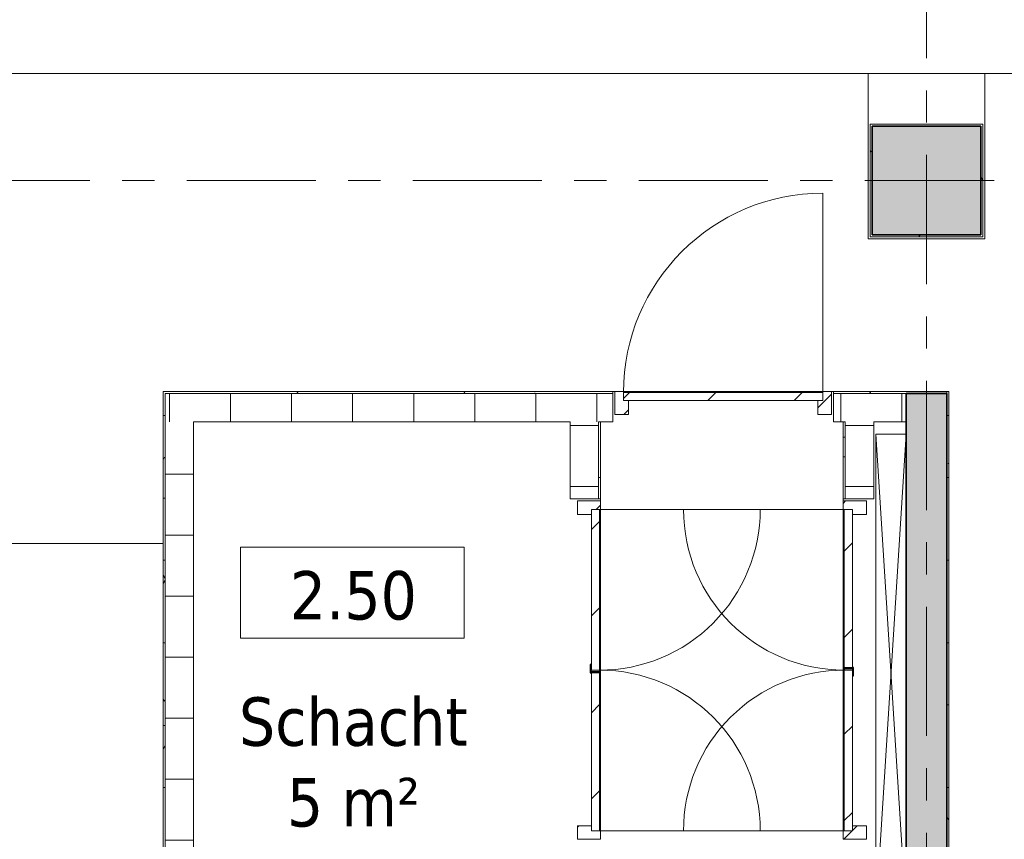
# Model space of a CAD drawing. Extents: x 2820 to 91013, y 1478 to 38178.
# Tile 59 of 182: x 27558 to 32399, y 21589 to 25620. Entities that reach past the tile are written whole.
import ezdxf

# ---------------------------------------------------------------- set-up
doc = ezdxf.new("R2010")
doc.units = 0
doc.header["$LTSCALE"] = 50
doc.linetypes.add('Onderlegger 2e verdieping$0$stramien', pattern=[22.225, 12.7, -3.175, 3.175, -3.175])
doc.layers.get('0').update_dxf_attribs({"linetype": 'CONTINUOUS'})
for name, color, linetype, lineweight in [('Onderlegger 2e verdieping$0$A-AREA-IDEN', 8, 'CONTINUOUS', 18), ('Onderlegger 2e verdieping$0$A-DETL', 8, 'CONTINUOUS', 18), ('Onderlegger 2e verdieping$0$A-DOOR', 8, 'CONTINUOUS', 25), ('Onderlegger 2e verdieping$0$A-FLOR-OTLN', 8, 'CONTINUOUS', 18), ('Onderlegger 2e verdieping$0$A-GENM', 8, 'CONTINUOUS', 18), ('Onderlegger 2e verdieping$0$A-WALL', 8, 'CONTINUOUS', 25), ('Onderlegger 2e verdieping$0$A-WALL-PATT', 8, 'CONTINUOUS', 50), ('Onderlegger 2e verdieping$0$I-WALL', 8, 'CONTINUOUS', 25), ('Onderlegger 2e verdieping$0$S-COLS', 8, 'CONTINUOUS', 18), ('Onderlegger 2e verdieping$0$S-GRID', 8, 'CONTINUOUS', 18)]:
    doc.layers.add(name, color=color, linetype=linetype, lineweight=lineweight)
doc.styles.add('Onderlegger 2e verdieping$0$Tahoma_1', font='TAHOMA.TTF', dxfattribs={"height": 238.040123})
pattern_1 = [(0, (0, 0), (406.4, 101.6), [33.528, -271.272, 33.528, -271.272, -1625.6]), (0, (0, 0), (406.4, 101.6), [-609.6, 33.528, -576.072, 33.528, -271.272, -711.2]), (0, (0, 0), (406.4, 101.6), [-1524, 33.528, -169.672, 33.528, -474.472]), (120, (152.4, 50.8), (-291.18818, 301.15272), [33.528, -271.272, 33.528, -271.272, -1625.6]), (120, (152.4, 50.8), (-291.18818, 301.15272), [-609.6, 33.528, -576.072, 33.528, -271.272, -711.2]), (120, (152.4, 50.8), (-291.18818, 301.15272), [-1524, 33.528, -169.672, 33.528, -474.472]), (240, (203.2, 254), (-115.21182, -402.75272), [33.528, -271.272, 33.528, -271.272, -1625.6]), (240, (203.2, 254), (-115.21182, -402.75272), [-609.6, 33.528, -576.072, 33.528, -271.272, -711.2]), (240, (203.2, 254), (-115.21182, -402.75272), [-1524, 33.528, -169.672, 33.528, -474.472])]

# ---------------------------------------------------------------- blocks, each defined once
blk = doc.blocks.new('Onderlegger 2e verdieping$0$32_KA_hout_67_114_dubb_deur - H1530-8095868-Plotview 2e Verdieping - schaal 1 op 100')
at = {"layer": 'Onderlegger 2e verdieping$0$A-DOOR', "lineweight": 18}
h = blk.add_hatch(dxfattribs=at)
h.set_pattern_fill('FP_29', color=256, style=0, pattern_type=2)
h.set_pattern_definition([(315, (-22402.82, 31686.6), (91.9239, 91.9239), [])])
h.paths.add_polyline_path([(-814, 75), (-814, -34), (-747, -34), (-747, 35), (-772, 35), (-772, 80), (-814, 80)], flags=0)
h.paths.add_polyline_path([(783, 35), (783, -34), (850, -34), (850, 80), (808, 80), (808, 35)], flags=0)
for p, q in [((-772, 80), (-814, 80)), ((-814, 80), (-814, -34)), ((-772, 75), (-772, 80)), ((850, 80), (808, 80)), ((808, 80), (808, 75)), ((850, -34), (850, 80)), ((-747, -34), (-747, 35)), ((783, 35), (783, -34)), ((-814, -34), (-747, -34)), ((783, -34), (850, -34))]:
    blk.add_line(p, q, dxfattribs=at)
at = {"layer": 'Onderlegger 2e verdieping$0$A-DOOR'}
for p, q in [((4.6, 79.3), (4.6, 75)), ((44.6, 79.3), (4.6, 79.3)), ((18, 74.3), (25.6, 74.3)), ((25.6, 74.3), (25.6, 34.3)), ((44.6, 75), (44.6, 79.3)), ((4.6, 34.3), (-9.4, 34.3)), ((-9.4, 34.3), (-9.4, 29.3)), ((-9.4, 29.3), (30.6, 29.3)), ((25.6, 34.3), (9.6, 34.3)), ((30.6, 29.3), (30.6, 35))]:
    blk.add_line(p, q, dxfattribs=at)
at = {"layer": 'Onderlegger 2e verdieping$0$A-GENM'}
for p, q in [((-772, 75), (-772, 865)), ((808, 75), (808, 865))]:
    blk.add_line(p, q, dxfattribs=at)
for centre, start, end in [((-772, 75), 360, 90), ((808, 75), 90, 180)]:
    blk.add_arc(centre, 790, start, end, dxfattribs=at)
blk = doc.blocks.new('Onderlegger 2e verdieping$0$42_KA leemstuc betonkolomafwerking - Type-V37-Plotview 2e Verdieping - schaal 1 op 100')
at = {"layer": 'Onderlegger 2e verdieping$0$A-GENM'}
h = blk.add_hatch(dxfattribs=at)
h.set_pattern_fill('FP_50', color=256, style=0, pattern_type=2)
h.set_pattern_definition([(270, (-24828.2, 32016.6), (101.6, -406.4), [33.528, -271.272, 33.528, -1896.872]), (270, (-24828.2, 32016.6), (101.6, -406.4), [-338.328, -271.272, 33.528, -576.072, -1016]), (270, (-24828.2, 32016.6), (101.6, -406.4), [-1219.2, 33.528, -271.272, 33.528, -677.672]), (270, (-24828.2, 32016.6), (101.6, -406.4), [-1557.528, -169.672, 33.528, -474.472]), (30, (-24777.4, 31864.2), (301.15272, 291.18818), [33.528, -271.272, 33.528, -1896.872]), (30, (-24777.4, 31864.2), (301.15272, 291.18818), [-338.328, -271.272, 33.528, -576.072, -1016]), (30, (-24777.4, 31864.2), (301.15272, 291.18818), [-1219.2, 33.528, -271.272, 33.528, -677.672]), (30, (-24777.4, 31864.2), (301.15272, 291.18818), [-1557.528, -169.672, 33.528, -474.472]), (150, (-24574.2, 31813.4), (-402.75272, 115.21182), [33.528, -271.272, 33.528, -1896.872]), (150, (-24574.2, 31813.4), (-402.75272, 115.21182), [-338.328, -271.272, 33.528, -576.072, -1016]), (150, (-24574.2, 31813.4), (-402.75272, 115.21182), [-1219.2, 33.528, -271.272, 33.528, -677.672]), (150, (-24574.2, 31813.4), (-402.75272, 115.21182), [-1557.528, -169.672, 33.528, -474.472])])
h.paths.add_polyline_path([(-277, -232.9), (-277, -277), (277, -277), (277, 277), (-277, 277)], flags=0)
h.paths.add_polyline_path([(-267, -267), (-267, 267), (267, 267), (267, -267), (-227.6, -267)], flags=0)
for p, q in [((277, 277), (-277, 277)), ((-277, 277), (-277, -277)), ((-267, 267), (267, 267)), ((-267, -267), (-267, 267)), ((267, 267), (267, -267)), ((277, -277), (277, 277)), ((-277, -277), (277, -277)), ((267, -267), (-267, -267))]:
    blk.add_line(p, q, dxfattribs=at)
blk = doc.blocks.new('Onderlegger 2e verdieping$0$32_KA_binnendeur_hout - 32_KA_binnendeur_hout-5643048-Plotview 2e Verdieping - schaal 1 op 100')
at = {"layer": 'Onderlegger 2e verdieping$0$A-DOOR', "lineweight": 18}
h = blk.add_hatch(dxfattribs=at)
h.set_pattern_fill('FP_88', color=256, style=0, pattern_type=2)
h.set_pattern_definition([(315, (-22025.82, 31611.6), (212.132, 212.132), [])])
h.paths.add_polyline_path([(-395, -40), (395, -40), (395, 0), (-395, 0)], flags=0)
for p, q in [((395, 0), (-395, 0)), ((-395, 0), (-395, -40)), ((395, -40), (395, 0)), ((-395, -40), (395, -40))]:
    blk.add_line(p, q, dxfattribs=at)
blk = doc.blocks.new('Onderlegger 2e verdieping$0$32_KA_binnendeur_hout - 32_KA_binnendeur_hout-5659389-Plotview 2e Verdieping - schaal 1 op 100')
at = {"layer": 'Onderlegger 2e verdieping$0$A-DOOR', "lineweight": 18}
h = blk.add_hatch(dxfattribs=at)
h.set_pattern_fill('FP_91', color=256, style=0, pattern_type=2)
h.set_pattern_definition([(315, (-22822.14, 31611.6), (212.132, 212.132), [])])
h.paths.add_polyline_path([(-388.7, -40), (388.7, -40), (388.7, 0), (-388.7, 0)], flags=0)
for p, q in [((388.7, 0), (-388.7, 0)), ((-388.7, 0), (-388.7, -40)), ((388.7, -40), (388.7, 0)), ((-388.7, -40), (388.7, -40))]:
    blk.add_line(p, q, dxfattribs=at)
blk = doc.blocks.new('Onderlegger 2e verdieping$0$32_KA_hout_67_114_dubb_deur - H1530-V125-Plotview 2e Verdieping - schaal 1 op 100')
at = {"layer": 'Onderlegger 2e verdieping$0$A-DOOR', "lineweight": 18}
h = blk.add_hatch(dxfattribs=at)
h.set_pattern_fill('FP_182', color=256, style=0, pattern_type=2)
h.set_pattern_definition([(135, (22438.82, -30333.6), (-91.9239, -91.9239), [])])
h.paths.add_polyline_path([(850, 75), (850, 80), (808, 80), (808, 35), (783, 35), (783, -34), (850, -34), (850, 35)], flags=0)
h.paths.add_polyline_path([(-747, 35), (-772, 35), (-772, 80), (-814, 80), (-814, -34), (-747, -34)], flags=0)
for p, q in [((-772, 80), (-814, 80)), ((-814, 80), (-814, -34)), ((-772, 75), (-772, 80)), ((850, 80), (808, 80)), ((808, 80), (808, 75)), ((850, -34), (850, 80)), ((-747, -34), (-747, 35)), ((783, 35), (783, -34)), ((-814, -34), (-747, -34)), ((783, -34), (850, -34))]:
    blk.add_line(p, q, dxfattribs=at)
at = {"layer": 'Onderlegger 2e verdieping$0$A-DOOR'}
for p, q in [((4.6, 79.3), (4.6, 75)), ((44.6, 79.3), (4.6, 79.3)), ((18, 74.3), (25.6, 74.3)), ((25.6, 74.3), (25.6, 34.3)), ((44.6, 75), (44.6, 79.3)), ((4.6, 34.3), (-9.4, 34.3)), ((-9.4, 34.3), (-9.4, 29.3)), ((-9.4, 29.3), (30.6, 29.3)), ((25.6, 34.3), (9.6, 34.3)), ((30.6, 29.3), (30.6, 35))]:
    blk.add_line(p, q, dxfattribs=at)
at = {"layer": 'Onderlegger 2e verdieping$0$A-GENM'}
for p, q in [((-772, 75), (-772, 865)), ((808, 75), (808, 865))]:
    blk.add_line(p, q, dxfattribs=at)
for centre, start, end in [((-772, 75), 360, 90), ((808, 75), 90, 180)]:
    blk.add_arc(centre, 790, start, end, dxfattribs=at)
blk = doc.blocks.new('Onderlegger 2e verdieping$0$32_KA_binnendeur_hout - 32_KA_binnendeur_hout-V126-Plotview 2e Verdieping - schaal 1 op 100')
at = {"layer": 'Onderlegger 2e verdieping$0$A-DOOR', "lineweight": 18}
h = blk.add_hatch(dxfattribs=at)
h.set_pattern_fill('FP_183', color=256, style=0, pattern_type=2)
h.set_pattern_definition([(135, (22815.82, -30408.6), (-212.132, -212.132), [])])
h.paths.add_polyline_path([(395, -40), (395, 0), (-395, 0), (-395, -40), (-98.3, -40)], flags=0)
for p, q in [((395, 0), (-395, 0)), ((-395, 0), (-395, -40)), ((395, -40), (395, 0)), ((-395, -40), (395, -40))]:
    blk.add_line(p, q, dxfattribs=at)
blk = doc.blocks.new('Onderlegger 2e verdieping$0$32_KA_binnendeur_hout - 32_KA_binnendeur_hout-V127-Plotview 2e Verdieping - schaal 1 op 100')
at = {"layer": 'Onderlegger 2e verdieping$0$A-DOOR', "lineweight": 18}
h = blk.add_hatch(dxfattribs=at)
h.set_pattern_fill('FP_184', color=256, style=0, pattern_type=2)
h.set_pattern_definition([(135, (22019.5, -30408.6), (-212.132, -212.132), [])])
h.paths.add_polyline_path([(388.7, 0), (-388.7, 0), (-388.7, -40), (388.7, -40)], flags=0)
for p, q in [((388.7, 0), (-388.7, 0)), ((-388.7, 0), (-388.7, -40)), ((388.7, -40), (388.7, 0)), ((-388.7, -40), (388.7, -40))]:
    blk.add_line(p, q, dxfattribs=at)
blk = doc.blocks.new('Onderlegger 2e verdieping$0$32_KA_hout_67-114-enkele_deur - H930-V132-Plotview 2e Verdieping - schaal 1 op 100')
at = {"layer": 'Onderlegger 2e verdieping$0$A-GENM'}
h = blk.add_hatch(dxfattribs=at)
h.set_pattern_fill('FP_205', color=256, style=0, pattern_type=2)
h.set_pattern_definition([(45, (-31016.6, -23711.2), (-91.9239, 91.9239), [])])
h.paths.add_polyline_path([(-490.1, -34), (-465.1, -34), (-465.1, 35), (-490.1, 35), (-490.1, 80), (-532.1, 80), (-532.1, -34)], flags=0)
h.paths.add_polyline_path([(489.9, -34), (531.9, -34), (531.9, 80), (489.9, 80), (489.9, 35), (464.9, 35), (464.9, -34)], flags=0)
at = {"layer": 'Onderlegger 2e verdieping$0$A-DOOR', "lineweight": 18}
for p, q in [((-490.1, 80), (-532.1, 80)), ((-532.1, 80), (-532.1, -34)), ((-490.1, 75), (-490.1, 80)), ((531.9, 80), (489.9, 80)), ((489.9, 80), (489.9, 75)), ((531.9, -34), (531.9, 80)), ((-465.1, -34), (-465.1, 35)), ((464.9, 35), (464.9, -34)), ((-532.1, -34), (-465.1, -34)), ((464.9, -34), (531.9, -34))]:
    blk.add_line(p, q, dxfattribs=at)
at = {"layer": 'Onderlegger 2e verdieping$0$A-GENM'}
blk.add_line((489.9, 75), (489.9, 1055), dxfattribs=at)
blk.add_arc((489.9, 75), 980, 90, 180, dxfattribs=at)
blk = doc.blocks.new('Onderlegger 2e verdieping$0$32_KA_binnendeur_hout - 32_KA_binnendeur_hout-V133-Plotview 2e Verdieping - schaal 1 op 100')
at = {"layer": 'Onderlegger 2e verdieping$0$A-DOOR', "lineweight": 18}
h = blk.add_hatch(dxfattribs=at)
h.set_pattern_fill('FP_206', color=256, style=0, pattern_type=2)
h.set_pattern_definition([(225, (31016.48, 23786.2), (212.132, -212.132), [])])
h.paths.add_polyline_path([(-490, 40), (-490, 0), (490, 0), (490, 40), (-9.9, 40)], flags=0)
for p, q in [((-490, 0), (-490, 40)), ((-490, 40), (490, 40)), ((490, 0), (-490, 0)), ((490, 40), (490, 0))]:
    blk.add_line(p, q, dxfattribs=at)
blk = doc.blocks.new('Onderlegger 2e verdieping$0$00_KU ruimtetag groot - 00_KU ruimtetag groot-3653893-Plotview 2e Verdieping - schaal 1 op 100')
at = {"layer": 'Onderlegger 2e verdieping$0$A-AREA-IDEN'}
for p, q in [((5.5, 2.164), (-5.5, 2.164)), ((-5.5, 2.164), (-5.5, -2.302)), ((5.5, -2.302), (5.5, 2.164)), ((-5.5, -2.302), (5.5, -2.302))]:
    blk.add_line(p, q, dxfattribs=at)
blk = doc.blocks.new('Onderlegger 2e verdieping')
at = {"layer": 'Onderlegger 2e verdieping$0$A-WALL-PATT', "lineweight": 18}
h = blk.add_hatch(dxfattribs=at)
h.set_pattern_fill('FP_60', color=256, style=0, pattern_type=2)
h.set_pattern_definition(pattern_1)
h.paths.add_polyline_path([(28263.3, 19528.2), (28273.3, 19528.2), (28273.3, 23791.2), (28263.3, 23791.2), (28263.3, 19541.2)], flags=0)
h = blk.add_hatch(dxfattribs=at)
h.set_pattern_fill('FP_60', color=256, style=0, pattern_type=2)
h.set_pattern_definition(pattern_1)
h.paths.add_polyline_path([(31916.6, 23781.2), (31916.6, 23791.2), (31558.6, 23791.2), (31558.6, 23781.2), (31637.9, 23781.2)], flags=0)
h.paths.add_polyline_path([(30474.6, 23781.2), (30474.6, 23791.2), (28273.3, 23791.2), (28273.3, 23781.2), (28580.1, 23781.2)], flags=0)
h = blk.add_hatch(dxfattribs=at)
h.set_pattern_fill('FP_26', color=256, angle=90, style=0, pattern_type=2)
h.set_pattern_definition([(270, (30094.93, 23781.2), (300, -8e-13), [])])
h.paths.add_polyline_path([(28273.3, 23641.2), (30474.6, 23641.2), (30474.6, 23781.2), (28273.3, 23781.2)], flags=0)
h.paths.add_polyline_path([(31916.6, 23641.2), (31916.6, 23781.2), (31558.6, 23781.2), (31558.6, 23641.2), (31756.6, 23641.2)], flags=0)
h = blk.add_hatch(dxfattribs=at)
h.set_pattern_fill('FP_60', color=256, style=0, pattern_type=2)
h.set_pattern_definition(pattern_1)
h.paths.add_polyline_path([(46310.6, 23781.2), (46320.6, 23781.2), (46320.6, 23791.2), (45783.6, 23791.2), (45783.6, 23786.2), (46048.6, 23786.2), (46048.6, 23781.2)], flags=0)
h.paths.add_polyline_path([(43257.7, 23781.2), (43768.6, 23781.2), (43768.6, 23786.2), (44099.6, 23786.2), (44099.6, 23791.2), (40104.9, 23791.2), (40104.9, 23786.2), (40022.4, 23786.2), (40022.4, 23781.2), (40811.5, 23781.2)], flags=0)
h.paths.add_polyline_path([(37154.1, 23781.2), (38612.4, 23781.2), (38612.4, 23786.2), (38529.9, 23786.2), (38529.9, 23791.2), (37154.1, 23791.2), (37154.1, 23786.2), (37076.6, 23786.2), (37076.6, 23781.2), (37142.1, 23781.2)], flags=0)
h.paths.add_polyline_path([(35918.9, 23781.2), (36091.6, 23781.2), (36091.6, 23786.2), (36016.6, 23786.2), (36016.6, 23791.2), (34919.1, 23790.6), (34919.1, 23786.2), (34841.6, 23786.2), (34841.6, 23781.2), (34919.1, 23781.2)], flags=0)
h.paths.add_polyline_path([(31916.6, 23781.2), (32116.6, 23781.2), (32116.6, 23791.2), (31916.6, 23791.2)], flags=0)
h.paths.add_polyline_path([(33096.6, 23781.2), (33856.6, 23781.2), (33856.6, 23786.2), (33781.6, 23786.2), (33781.6, 23791.2), (33096.6, 23791.2)], flags=0)
at = {"layer": 'Onderlegger 2e verdieping$0$A-WALL-PATT', "lineweight": 25}
h = blk.add_hatch(color=256, dxfattribs=at)
h.paths.add_polyline_path([(32116.6, 17395.2), (32116.6, 17595.2), (31916.6, 17595.2), (31916.6, 17395.2)], flags=0)
h.paths.add_polyline_path([(32116.6, 18595.2), (32116.6, 23781.2), (31916.6, 23781.2), (31916.6, 18595.2)], flags=0)
at = {"layer": 'Onderlegger 2e verdieping$0$A-WALL-PATT', "lineweight": 18}
h = blk.add_hatch(dxfattribs=at)
h.set_pattern_fill('FP_60', color=256, style=0, pattern_type=2)
h.set_pattern_definition(pattern_1)
h.paths.add_polyline_path([(32126.6, 17595.2), (32126.6, 23791.2), (32116.6, 23791.2), (32116.6, 17595.2)], flags=0)
h = blk.add_hatch(dxfattribs=at)
h.set_pattern_fill('FP_27', color=256, angle=90, style=0, pattern_type=2)
h.set_pattern_definition([(180, (28413.26, 21584.7), (-6e-13, -300), [])])
h.paths.add_polyline_path([(28273.3, 19528.2), (28413.3, 19528.2), (28413.3, 23641.2), (28273.3, 23641.2), (28273.3, 19541.2)], flags=0)
h = blk.add_hatch(dxfattribs=at)
h.set_pattern_fill('FP_25', color=256, angle=90, style=0, pattern_type=2)
h.set_pattern_definition([(180, (30403.6, 22423.7), (-6e-13, -300), [])])
h.paths.add_polyline_path([(30403.6, 21206.2), (30403.6, 21578.8), (30263.6, 21578.8), (30263.6, 21206.2)], flags=0)
h.paths.add_polyline_path([(30403.6, 23262.8), (30403.6, 23641.2), (30263.6, 23641.2), (30263.6, 23262.8)], flags=0)
h = blk.add_hatch(dxfattribs=at)
h.set_pattern_fill('FP_60', color=256, style=0, pattern_type=2)
h.set_pattern_definition(pattern_1)
h.paths.add_polyline_path([(30403.6, 21056.2), (30413.6, 21056.2), (30413.6, 21578.8), (30403.6, 21578.8), (30403.6, 21066.2)], flags=0)
h.paths.add_polyline_path([(30413.6, 23262.8), (30413.6, 23641.2), (30403.6, 23641.2), (30403.6, 23262.8)], flags=0)
h = blk.add_hatch(dxfattribs=at)
h.set_pattern_fill('FP_28', color=256, angle=90, style=0, pattern_type=2)
h.set_pattern_definition([(180, (31756.6, 22423.7), (6e-13, -300), [])])
h.paths.add_polyline_path([(31756.6, 21206.2), (31756.6, 21578.8), (31616.6, 21578.8), (31616.6, 21206.2)], flags=0)
h.paths.add_polyline_path([(31616.6, 23262.8), (31756.6, 23262.8), (31756.6, 23641.2), (31616.6, 23641.2)], flags=0)
h = blk.add_hatch(dxfattribs=at)
h.set_pattern_fill('FP_60', color=256, style=0, pattern_type=2)
h.set_pattern_definition(pattern_1)
h.paths.add_polyline_path([(31616.6, 21056.2), (31616.6, 21578.8), (31606.6, 21578.8), (31606.6, 21056.2)], flags=0)
h.paths.add_polyline_path([(31616.6, 23262.8), (31616.6, 23567.2), (31606.6, 23567.2), (31606.6, 23262.8)], flags=0)
at = {"layer": 'Onderlegger 2e verdieping$0$S-COLS', "lineweight": 5}
blk.add_hatch(color=256, dxfattribs=at).paths.add_polyline_path([(32283.6, 24561.2), (32283.6, 25095.2), (31749.6, 25095.2), (31749.6, 24561.2), (32249.5, 24561.2)], flags=0)
at = {"layer": 'Onderlegger 2e verdieping$0$A-DETL', "lineweight": 13}
for p, q in [((31766.6, 23581.2), (31916.6, 21211.2)), ((31916.6, 23581.2), (31766.6, 21211.2))]:
    blk.add_line(p, q, dxfattribs=at)
at = {"layer": 'Onderlegger 2e verdieping$0$A-FLOR-OTLN'}
for p, q in [((21226.6, 25355.2), (43543.6, 25355.2)), ((31729.6, 25355.2), (31729.6, 24541.2)), ((32303.6, 24541.2), (32303.6, 25355.2)), ((31729.6, 24541.2), (32303.6, 24541.2)), ((30474.6, 23791.2), (30484.5, 23791.2)), ((30526.5, 23791.2), (31506.5, 23791.2)), ((31548.5, 23791.2), (31558.6, 23791.2)), ((31606.6, 23641.2), (31606.6, 23567.2)), ((31766.6, 21211.2), (31766.6, 23581.2)), ((31766.6, 23581.2), (31916.6, 23581.2)), ((30413.6, 23252.8), (30413.6, 23262.8)), ((31606.6, 23262.8), (31606.6, 23252.8)), ((30413.6, 21630.8), (30413.6, 23210.8)), ((31606.6, 23210.8), (31606.6, 21630.8)), ((28263.3, 23043.2), (22957.5, 23043.2)), ((22957.5, 23043), (28263.3, 23043))]:
    blk.add_line(p, q, dxfattribs=at)
at = {"layer": 'Onderlegger 2e verdieping$0$A-WALL', "lineweight": 35}
for p, q in [((32116.6, 23781.2), (31916.6, 23781.2)), ((31916.6, 23781.2), (31916.6, 18595.2)), ((32116.6, 18595.2), (32116.6, 23781.2))]:
    blk.add_line(p, q, dxfattribs=at)
at = {"layer": 'Onderlegger 2e verdieping$0$I-WALL', "lineweight": 18}
for p, q in [((28263.3, 23791.2), (28263.3, 19528.2)), ((30474.6, 23791.2), (28263.3, 23791.2)), ((30474.6, 23781.2), (28273.3, 23781.2)), ((28273.3, 23781.2), (28273.3, 19528.2)), ((30474.6, 23641.2), (30474.6, 23791.2)), ((31558.6, 23791.2), (31558.6, 23641.2)), ((32126.6, 23791.2), (31558.6, 23791.2)), ((31558.6, 23781.2), (32116.6, 23781.2)), ((31916.6, 23641.2), (31916.6, 23781.2)), ((32116.6, 23791.2), (32116.6, 17595.2)), ((32126.6, 17605.2), (32126.6, 23791.2)), ((28413.3, 23641.2), (30263.6, 23641.2)), ((28413.3, 21206.2), (28413.3, 23641.2)), ((30263.6, 23641.2), (30263.6, 23262.8)), ((30403.6, 23262.8), (30403.6, 23641.2)), ((30474.6, 23641.2), (30403.6, 23641.2)), ((30413.6, 23262.8), (30413.6, 23641.2)), ((31558.6, 23641.2), (31616.6, 23641.2)), ((31616.6, 23262.8), (31616.6, 23641.2)), ((31756.6, 23641.2), (31916.6, 23641.2)), ((31756.6, 23262.8), (31756.6, 23641.2)), ((31616.6, 23567.2), (31606.6, 23567.2)), ((31606.6, 23567.2), (31606.6, 23262.8)), ((30263.6, 23262.8), (30413.6, 23262.8)), ((31606.6, 23262.8), (31756.6, 23262.8))]:
    blk.add_line(p, q, dxfattribs=at)
at = {"layer": 'Onderlegger 2e verdieping$0$S-COLS', "lineweight": 35}
for p, q in [((32283.6, 25095.2), (31749.6, 25095.2)), ((31749.6, 25095.2), (31749.6, 24561.2)), ((32283.6, 24561.2), (32283.6, 25095.2)), ((31749.6, 24561.2), (32283.6, 24561.2))]:
    blk.add_line(p, q, dxfattribs=at)
at = {"layer": 'Onderlegger 2e verdieping$0$S-GRID', "linetype": 'Onderlegger 2e verdieping$0$stramien'}
for p, q in [((32016.6, 37178.2), (32016.6, 16803)), ((2820.4, 24828.2), (55386.6, 24828.2))]:
    blk.add_line(p, q, dxfattribs=at)
at = {"layer": 'Onderlegger 2e verdieping$0$A-AREA-IDEN', "xscale": 99.99999999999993, "yscale": 99.99999999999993, "zscale": 99.99999999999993}
blk.add_blockref('Onderlegger 2e verdieping$0$00_KU ruimtetag groot - 00_KU ruimtetag groot-3653893-Plotview 2e Verdieping - schaal 1 op 100', (29194, 22808.9), dxfattribs=at)
at = {"layer": 'Onderlegger 2e verdieping$0$A-DOOR'}
blk.add_blockref('Onderlegger 2e verdieping$0$32_KA_hout_67-114-enkele_deur - H930-V132-Plotview 2e Verdieping - schaal 1 op 100', (31016.6, 23711.2), dxfattribs=at)
for name, p, rotation in [('Onderlegger 2e verdieping$0$32_KA_binnendeur_hout - 32_KA_binnendeur_hout-V133-Plotview 2e Verdieping - schaal 1 op 100', (31016.5, 23786.2), 180), ('Onderlegger 2e verdieping$0$32_KA_hout_67_114_dubb_deur - H1530-V125-Plotview 2e Verdieping - schaal 1 op 100', (30333.6, 22438.8), 270.0000000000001), ('Onderlegger 2e verdieping$0$32_KA_hout_67_114_dubb_deur - H1530-8095868-Plotview 2e Verdieping - schaal 1 op 100', (31686.6, 22402.8), 89.9999999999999), ('Onderlegger 2e verdieping$0$32_KA_binnendeur_hout - 32_KA_binnendeur_hout-V126-Plotview 2e Verdieping - schaal 1 op 100', (30408.6, 22815.8), 270.0000000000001), ('Onderlegger 2e verdieping$0$32_KA_binnendeur_hout - 32_KA_binnendeur_hout-5659389-Plotview 2e Verdieping - schaal 1 op 100', (31611.6, 22822.1), 89.9999999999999), ('Onderlegger 2e verdieping$0$32_KA_binnendeur_hout - 32_KA_binnendeur_hout-5643048-Plotview 2e Verdieping - schaal 1 op 100', (31611.6, 22025.8), 89.9999999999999), ('Onderlegger 2e verdieping$0$32_KA_binnendeur_hout - 32_KA_binnendeur_hout-V127-Plotview 2e Verdieping - schaal 1 op 100', (30408.6, 22019.5), 270.0000000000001)]:
    blk.add_blockref(name, p, dxfattribs=dict(at, rotation=rotation))
at = {"layer": 'Onderlegger 2e verdieping$0$A-GENM', "rotation": 90.0000000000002}
blk.add_blockref('Onderlegger 2e verdieping$0$42_KA leemstuc betonkolomafwerking - Type-V37-Plotview 2e Verdieping - schaal 1 op 100', (32016.6, 24828.2), dxfattribs=at)
at = {"layer": 'Onderlegger 2e verdieping$0$A-AREA-IDEN', "char_height": 238.04, "attachment_point": 2, "line_spacing_factor": 1.000232, "style": 'Onderlegger 2e verdieping$0$Tahoma_1'}
for s, insert, width in [('2.50', (29198.6, 22908.1), 768), ('Schacht\\P5 m²', (29198.6, 22287), 1356)]:
    blk.add_mtext(s, dxfattribs=dict(at, insert=insert, width=width))

msp = doc.modelspace()

# ---------------------------------------------------------------- block references
msp.add_blockref('Onderlegger 2e verdieping', (0, 0))

doc.saveas('drawing.dxf')
